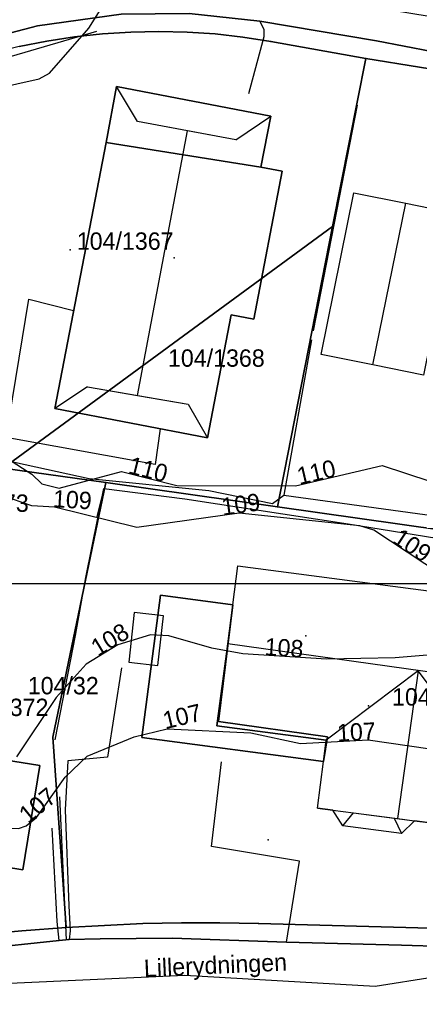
# Model space of a CAD drawing. Header units: millimetres. Extents: x 92347800 to 92626375, y 1600225090 to 1600386846.
# Tile 11 of 15: x 92516046 to 92539076, y 1600275760 to 1600332490. Entities that reach past the tile are written whole.
import ezdxf

# ---------------------------------------------------------------- set-up
doc = ezdxf.new("R2010")
doc.units = ezdxf.units.MM
doc.header["$MEASUREMENT"] = 0
for name, color, linetype in [('Adresse', 10, 'Continuous'), ('AnnetVegarealAvgrensning', 10, 'Continuous'), ('ArealressursFlate', 10, 'Continuous'), ('ArealressursGrense', 10, 'Continuous'), ('Bygning', 10, 'Continuous'), ('Bygningsdelelinje', 10, 'Continuous'), ('Bygningslinje', 10, 'Continuous'), ('Eiendomsgrense', 10, 'Continuous'), ('elveg20.v_kartverket_255_veglenke', 10, 'Continuous'), ('GatenavnTekst', 10, 'Continuous'), ('Gidtekst', 10, 'Continuous'), ('Gjerde', 10, 'Continuous'), ('GnrBnrTekst', 10, 'Continuous'), ('Hekk', 10, 'Continuous'), ('HoydeTekst', 10, 'Continuous'), ('HøydeKurve', 10, 'Continuous'), ('Mast', 10, 'Continuous'), ('MurLoddrett', 10, 'Continuous'), ('Mønelinje', 10, 'Continuous'), ('Rutenett', 10, 'Continuous'), ('Takkant', 10, 'Continuous'), ('Taksprang', 10, 'Continuous'), ('TaksprangBunn', 10, 'Continuous'), ('Teig', 10, 'Continuous'), ('Teiggrensepunkt', 10, 'Continuous'), ('Trapp', 10, 'Continuous'), ('VegAnnenAvgrensning', 10, 'Continuous'), ('Vegdekkekant', 10, 'Continuous'), ('VegKjørende', 10, 'Continuous'), ('Veranda', 10, 'Continuous')]:
    doc.layers.add(name, color=color, linetype=linetype)

msp = doc.modelspace()

# ---------------------------------------------------------------- linework, layer by layer
at = {"layer": 'Adresse'}
for p in [(92524944, 1600318773), (92532539, 1600296981)]:
    msp.add_point(p, dxfattribs=at)
at = {"layer": 'AnnetVegarealAvgrensning'}
for points in [[(92529260, 1600328240, 110650), (92530130, 1600331520, 110440), (92530140, 1600331920, 110440), (92529880, 1600332400, 110440)], [(92521910, 1600295140, 107020), (92521100, 1600289990, 106750), (92518830, 1600289790, 106730), (92518670, 1600286970, 106610), (92518880, 1600281440, 106430), (92518960, 1600280000, 106390), (92518890, 1600279490, 106330)], [(92531430, 1600279340, 106270), (92532180, 1600284000, 106340), (92527100, 1600284850, 106520), (92527670, 1600289730, 106790)], [(92518330, 1600279430, 106360), (92518200, 1600280530, 106450), (92517920, 1600285910, 106630)]]:
    msp.add_polyline3d(points, dxfattribs=at)
at = {"layer": 'ArealressursFlate'}
for points in [[(92521890, 1600332800), (92517080, 1600332130), (92513170, 1600331110), (92509760, 1600329930), (92506100, 1600328330), (92504160, 1600327290), (92503330, 1600326650), (92502340, 1600326100), (92500860, 1600325210), (92498810, 1600326640), (92496260, 1600328420), (92503530, 1600331560), (92508130, 1600333530)], [(92513170, 1600331110), (92517080, 1600332130), (92521890, 1600332800)], [(92546170, 1600329420), (92536600, 1600331280), (92529880, 1600332400), (92525820, 1600332840)], [(92525820, 1600332840), (92529880, 1600332400), (92536600, 1600331280), (92546170, 1600329420)], [(92472500, 1600273810), (92473020, 1600277920), (92474610, 1600277230), (92474990, 1600276890), (92475920, 1600276470), (92477090, 1600276110), (92477740, 1600275980), (92482290, 1600275880), (92486560, 1600275840), (92490470, 1600275950), (92495510, 1600276290), (92501120, 1600276960), (92507280, 1600277870), (92510850, 1600278490), (92513590, 1600278930), (92518330, 1600279430), (92518890, 1600279490), (92520690, 1600279540), (92524840, 1600279570), (92531430, 1600279340), (92538040, 1600279170), (92540530, 1600279090)], [(92540530, 1600279090), (92538040, 1600279170), (92531430, 1600279340), (92524840, 1600279570), (92520690, 1600279540), (92518890, 1600279490), (92518330, 1600279430), (92513590, 1600278930)]]:
    msp.add_lwpolyline(points, dxfattribs=at)
at = {"layer": 'ArealressursGrense'}
msp.add_line((92518890, 1600279490), (92518330, 1600279430), dxfattribs=at)
for points in [[(92500860, 1600325210), (92502340, 1600326100), (92503330, 1600326650), (92504160, 1600327290), (92506100, 1600328330), (92509760, 1600329930), (92513170, 1600331110), (92517080, 1600332130), (92521890, 1600332800), (92525820, 1600332840), (92529880, 1600332400)], [(92529880, 1600332400), (92536600, 1600331280), (92546170, 1600329420)], [(92555110, 1600292530), (92553360, 1600288420), (92552110, 1600286000), (92550520, 1600284020), (92548860, 1600282420), (92547170, 1600281190), (92544690, 1600279890), (92542410, 1600279300), (92540530, 1600279090), (92538040, 1600279170), (92531430, 1600279340)], [(92518330, 1600279430), (92513590, 1600278930), (92510850, 1600278490)], [(92531430, 1600279340), (92524840, 1600279570), (92520690, 1600279540), (92518890, 1600279490)]]:
    msp.add_lwpolyline(points, dxfattribs=at)
at = {"layer": 'Bygning'}
for points in [[(92521020, 1600325420, 114050), (92521630, 1600328650, 114100), (92530510, 1600326940, 113930), (92529940, 1600324000, 113910)], [(92521020, 1600325420, 113960), (92529940, 1600324000, 113910), (92531170, 1600323760, 113440), (92529530, 1600315230, 113440), (92528240, 1600315480, 113820), (92526870, 1600308390, 113820), (92518070, 1600310090, 113820)], [(92536390, 1600312600, 114420), (92533420, 1600313200, 113070), (92535300, 1600322520, 113070), (92538290, 1600321920, 114420), (92541190, 1600321330, 113070), (92539320, 1600312010, 113070)], [(92533550, 1600289750, 110250), (92533790, 1600291180, 112310), (92527500, 1600292050, 112280), (92528330, 1600298780, 110170), (92528620, 1600301030, 112390), (92545760, 1600298780, 112390), (92545150, 1600294130, 115440), (92544540, 1600289560, 112390), (92542930, 1600289760, 112390), (92542420, 1600285860, 112390), (92538800, 1600286340, 114790), (92538050, 1600285610, 112350), (92534660, 1600286050, 112350), (92534100, 1600286950, 112350), (92533200, 1600287070, 112390)], [(92533550, 1600289750, 110250), (92523090, 1600291130, 110170), (92524170, 1600299330, 110170), (92528330, 1600298780, 110170), (92527500, 1600292050, 112280), (92533790, 1600291180, 112310)], [(92514200, 1600290000, 109280), (92517200, 1600289520, 109280), (92516230, 1600283510, 109280), (92513270, 1600283980, 109280)]]:
    msp.add_polyline3d(points, close=True, dxfattribs=at)
at = {"layer": 'Bygningsdelelinje'}
msp.add_line((92529940, 1600324000, 113910), (92521020, 1600325420, 113960), dxfattribs=at)
msp.add_polyline3d([(92533550, 1600289750, 110250), (92533790, 1600291180, 112310), (92527500, 1600292050, 112280), (92528330, 1600298780, 110170)], dxfattribs=at)
at = {"layer": 'Bygningslinje'}
for p, q in [((92522840, 1600326620, 115060), (92521630, 1600328650, 114100)), ((92528510, 1600325570, 115060), (92530510, 1600326940, 113930)), ((92519960, 1600311330, 115070), (92518070, 1600310090, 113820)), ((92525760, 1600310330, 115070), (92526870, 1600308390, 113820)), ((92534660, 1600286050, 112350), (92535290, 1600286800, 112880)), ((92537630, 1600286490, 112880), (92538050, 1600285610, 112350))]:
    msp.add_line(p, q, dxfattribs=at)
msp.add_polyline3d([(92542930, 1600289760, 112390), (92539010, 1600294980, 115440), (92533710, 1600290980, 112350)], dxfattribs=at)
at = {"layer": 'Eiendomsgrense'}
for p, q in [((92535990, 1600330250), (92530520, 1600331230)), ((92535990, 1600330250), (92534080, 1600320570)), ((92545270, 1600328760), (92535990, 1600330250)), ((92534080, 1600320570), (92515100, 1600306660)), ((92534080, 1600320570), (92530910, 1600304420)), ((92521010, 1600305820), (92515100, 1600306660)), ((92517950, 1600291160), (92521010, 1600305820)), ((92530910, 1600304420), (92521010, 1600305820)), ((92557060, 1600300720), (92530910, 1600304420)), ((92518720, 1600280180), (92517950, 1600291160)), ((92540410, 1600280130), (92529800, 1600280420))]:
    msp.add_line(p, q, dxfattribs=at)
for points in [[(92530520, 1600331230), (92528910, 1600331480), (92527310, 1600331670), (92525690, 1600331770), (92524070, 1600331810), (92522450, 1600331780), (92520820, 1600331680), (92519210, 1600331510), (92517610, 1600331260), (92516010, 1600330950), (92514440, 1600330570), (92512880, 1600330110), (92511350, 1600329590), (92509830, 1600329000), (92508350, 1600328350), (92506890, 1600327630), (92505470, 1600326850)], [(92529800, 1600280420), (92527580, 1600280460), (92525370, 1600280450), (92523150, 1600280410), (92520930, 1600280310), (92518720, 1600280180)], [(92518720, 1600280180), (92516170, 1600280000), (92513620, 1600279760), (92511090, 1600279460), (92508550, 1600279100), (92506020, 1600278690)]]:
    msp.add_lwpolyline(points, dxfattribs=at)
at = {"layer": 'elveg20.v_kartverket_255_veglenke'}
msp.add_polyline3d([(92473431, 1600274052, 108940), (92476608, 1600273794, 108939), (92484016, 1600273915, 108639), (92490619, 1600274079, 108239), (92497493, 1600274663, 108139), (92508799, 1600276360, 107739), (92513372, 1600276882, 107539), (92525560, 1600277439, 107139), (92536529, 1600276808, 107139), (92546738, 1600278428, 107239), (92551650, 1600282683, 107239), (92553326, 1600284504, 107339), (92555603, 1600289175, 107439), (92556274, 1600291026, 107439), (92559459, 1600298466, 107839), (92560673, 1600301157, 107939), (92564952, 1600312984, 108639), (92565039, 1600314593, 108939), (92563365, 1600321290, 109439), (92561921, 1600323293, 109639), (92556228, 1600328706, 110039), (92548132, 1600331243, 110739), (92545291, 1600331745, 110939), (92526127, 1600334906, 111739)], dxfattribs=at)
at = {"layer": 'Gidtekst'}
for p in [(92518946, 1600319235), (92527799, 1600312508), (92536152, 1600292957)]:
    msp.add_point(p, dxfattribs=at)
at = {"layer": 'Gjerde'}
for p, q in [((92535500, 1600327560, 111170), (92532950, 1600314570, 111020)), ((92518750, 1600279480, 106930), (92518350, 1600287710, 107150))]:
    msp.add_line(p, q, dxfattribs=at)
msp.add_polyline3d([(92518090, 1600291000, 108610), (92519270, 1600297000, 108940), (92519860, 1600300360, 109330), (92520900, 1600305470, 109800)], dxfattribs=at)
at = {"layer": 'Hekk'}
for p, q in [((92520480, 1600331810, 111720), (92508270, 1600328240, 111920)), ((92532860, 1600314050, 111420), (92531270, 1600305100, 110750)), ((92531270, 1600305100, 110750), (92551060, 1600302380, 110190))]:
    msp.add_line(p, q, dxfattribs=at)
msp.add_polyline3d([(92506530, 1600309280, 110780), (92511420, 1600307940, 110800), (92520050, 1600306060, 111170), (92526950, 1600305370, 110970), (92530610, 1600304620, 110750), (92531270, 1600305100, 110750)], dxfattribs=at)
at = {"layer": 'HøydeKurve'}
for points in [[(92514570, 1600328510, 111000), (92517170, 1600329080, 111000), (92517760, 1600329410, 111000), (92520030, 1600332010, 111000), (92522240, 1600335530, 111000)], [(92515340, 1600307210, 110000), (92516740, 1600306310, 110000), (92517320, 1600305740, 110000), (92518320, 1600305500, 110000), (92521920, 1600306450, 110000), (92525110, 1600305660, 110000), (92531940, 1600305630, 110000), (92536940, 1600306800, 110000), (92539690, 1600305900, 110000)], [(92540350, 1600300500, 109000), (92536450, 1600303080, 109000), (92535640, 1600303320, 109000), (92528690, 1600304050, 109000), (92522800, 1600303240, 109000), (92518060, 1600304400, 109000), (92516750, 1600304480, 109000), (92513940, 1600305440, 109000), (92508310, 1600305920, 109000), (92506890, 1600305820, 109000), (92503890, 1600303990, 109000), (92501460, 1600303040, 109000), (92498330, 1600301500, 109000), (92495590, 1600300540, 109000), (92493100, 1600299290, 109000), (92491410, 1600298200, 109000), (92489720, 1600296840, 109000), (92485800, 1600292540, 109000), (92483240, 1600291390, 109000), (92480160, 1600289600, 109000), (92473100, 1600288320, 109000), (92472130, 1600287900, 109000), (92470340, 1600286690, 109000)], [(92543690, 1600296230, 108000), (92537680, 1600295720, 108000), (92533720, 1600295640, 108000), (92528900, 1600295960, 108000), (92527110, 1600296280, 108000), (92524640, 1600296990, 108000), (92523580, 1600297050, 108000), (92521700, 1600296470, 108000), (92519870, 1600295360, 108000), (92518150, 1600293440, 108000), (92515860, 1600290010, 108000)], [(92503030, 1600275170, 107000), (92497930, 1600279370, 107000), (92495250, 1600282940, 107000), (92495500, 1600284950, 107000), (92496230, 1600285760, 107000), (92498810, 1600287170, 107000), (92499820, 1600287340, 107000), (92511340, 1600285900, 107000), (92515970, 1600285890, 107000), (92516420, 1600286050, 107000), (92517010, 1600286530, 107000), (92518670, 1600288840, 107000), (92519930, 1600290060, 107000), (92522650, 1600291180, 107000), (92524540, 1600291630, 107000), (92529370, 1600291400, 107000), (92532230, 1600290790, 107000), (92536130, 1600290990, 107000), (92542090, 1600290130, 107000)]]:
    msp.add_polyline3d(points, dxfattribs=at)
at = {"layer": 'Mast'}
msp.add_point((92530360, 1600285230, 106510), dxfattribs=at)
at = {"layer": 'MurLoddrett'}
msp.add_line((92520900, 1600305470, 109800), (92520500, 1600303860, 109010), dxfattribs=at)
msp.add_polyline3d([(92520900, 1600305470, 109800), (92525570, 1600304880, 109720), (92534970, 1600303440, 109680), (92543880, 1600302000, 109510), (92547370, 1600301550, 109380), (92552960, 1600300650, 108360), (92557180, 1600299970, 107310)], dxfattribs=at)
at = {"layer": 'Mønelinje'}
for p, q in [((92522830, 1600310840, 116940), (92525710, 1600326090, 116940)), ((92536390, 1600312600, 114420), (92538290, 1600321920, 114420)), ((92545150, 1600294130, 115440), (92528040, 1600296520, 115440)), ((92539010, 1600294980, 115440), (92537820, 1600286460, 115440))]:
    msp.add_line(p, q, dxfattribs=at)
at = {"layer": 'Rutenett'}
msp.add_line((92347800, 1600300000), (92626349, 1600300000), dxfattribs=at)
at = {"layer": 'Takkant'}
for p, q in [((92533200, 1600287070, 112390), (92533550, 1600289750, 112360)), ((92533200, 1600287070, 112390), (92534100, 1600286950, 112980)), ((92538800, 1600286340, 114790), (92542420, 1600285860, 112390))]:
    msp.add_line(p, q, dxfattribs=at)
for points in [[(92529940, 1600324000, 113910), (92530510, 1600326940, 113930), (92521630, 1600328650, 114100), (92521020, 1600325420, 114050)], [(92521020, 1600325420, 114050), (92518070, 1600310090, 113820), (92526870, 1600308390, 113820), (92528240, 1600315480, 113820), (92529530, 1600315230, 113440), (92531170, 1600323760, 113440), (92529940, 1600324000, 113910)], [(92536390, 1600312600, 114420), (92533420, 1600313200, 113070), (92535300, 1600322520, 113070), (92538290, 1600321920, 114420), (92541190, 1600321330, 113070), (92539320, 1600312010, 113070), (92536390, 1600312600, 114420)], [(92528330, 1600298780, 113910), (92528620, 1600301030, 112390), (92545760, 1600298780, 112390), (92545150, 1600294130, 115440), (92544540, 1600289560, 112390), (92542930, 1600289760, 112390), (92542420, 1600285860, 112390)], [(92533550, 1600289750, 110250), (92523090, 1600291130, 110170), (92524170, 1600299330, 110170), (92528330, 1600298780, 110170)], [(92514200, 1600290000, 109280), (92517200, 1600289520, 109280), (92516230, 1600283510, 109280), (92513270, 1600283980, 109280)], [(92538800, 1600286340, 112350), (92538050, 1600285610, 112350), (92534660, 1600286050, 112350), (92534100, 1600286950, 112350)]]:
    msp.add_polyline3d(points, dxfattribs=at)
at = {"layer": 'Taksprang'}
for p, q in [((92525710, 1600326090, 116940), (92522840, 1600326620, 115060)), ((92528510, 1600325570, 115060), (92525710, 1600326090, 116940)), ((92519960, 1600311330, 115070), (92522830, 1600310840, 116940)), ((92522830, 1600310840, 116940), (92525760, 1600310330, 115070)), ((92528040, 1600296520, 115440), (92528330, 1600298780, 113910)), ((92533550, 1600289750, 112360), (92533710, 1600290980, 112350))]:
    msp.add_line(p, q, dxfattribs=at)
for points in [[(92533710, 1600290980, 112350), (92527410, 1600291810, 112350), (92528040, 1600296520, 115440)], [(92534100, 1600286950, 112980), (92535290, 1600286800, 113770), (92537820, 1600286460, 115440), (92538800, 1600286340, 114790)]]:
    msp.add_polyline3d(points, dxfattribs=at)
at = {"layer": 'TaksprangBunn'}
for p, q in [((92528510, 1600325570, 115060), (92522840, 1600326620, 115060)), ((92519960, 1600311330, 115070), (92525760, 1600310330, 115070)), ((92533710, 1600290980, 110240), (92533550, 1600289750, 110250))]:
    msp.add_line(p, q, dxfattribs=at)
for points in [[(92528330, 1600298780, 110170), (92527410, 1600291810, 110240), (92533710, 1600290980, 110240)], [(92534100, 1600286950, 112350), (92535290, 1600286800, 112880), (92537630, 1600286490, 112880), (92538800, 1600286340, 112350)]]:
    msp.add_polyline3d(points, dxfattribs=at)
at = {"layer": 'Teig'}
for points in [[(92516010, 1600330950), (92517610, 1600331260), (92519210, 1600331510), (92520820, 1600331680), (92522450, 1600331780), (92524070, 1600331810), (92525690, 1600331770), (92527310, 1600331670), (92528910, 1600331480), (92530520, 1600331230), (92535990, 1600330250), (92534080, 1600320570), (92515100, 1600306660)], [(92545270, 1600328760), (92535990, 1600330250), (92530520, 1600331230), (92528910, 1600331480), (92527310, 1600331670), (92525690, 1600331770), (92524070, 1600331810), (92522450, 1600331780), (92520820, 1600331680), (92519210, 1600331510), (92517610, 1600331260), (92516010, 1600330950)], [(92557060, 1600300720), (92530910, 1600304420), (92534080, 1600320570), (92535990, 1600330250), (92545270, 1600328760)], [(92540410, 1600280130), (92529800, 1600280420), (92527580, 1600280460), (92525370, 1600280450), (92523150, 1600280410), (92520930, 1600280310), (92518720, 1600280180), (92517950, 1600291160), (92521010, 1600305820), (92530910, 1600304420), (92557060, 1600300720)], [(92513620, 1600279760), (92516170, 1600280000), (92518720, 1600280180), (92520930, 1600280310), (92523150, 1600280410), (92525370, 1600280450), (92527580, 1600280460), (92529800, 1600280420), (92540410, 1600280130)]]:
    msp.add_lwpolyline(points, dxfattribs=at)
for points in [[(92521010, 1600305820), (92515100, 1600306660), (92534080, 1600320570), (92530910, 1600304420)], [(92506020, 1600278690), (92504640, 1600278370), (92503240, 1600278080), (92506880, 1600300620), (92515100, 1600306660), (92521010, 1600305820), (92517950, 1600291160), (92518720, 1600280180), (92516170, 1600280000), (92513620, 1600279760), (92511090, 1600279460), (92508550, 1600279100)]]:
    msp.add_lwpolyline(points, close=True, dxfattribs=at)
at = {"layer": 'Teiggrensepunkt'}
for p in [(92530520, 1600331230), (92535990, 1600330250), (92534080, 1600320570), (92521010, 1600305820), (92530910, 1600304420), (92517950, 1600291160), (92529800, 1600280420), (92518720, 1600280180)]:
    msp.add_point(p, dxfattribs=at)
at = {"layer": 'Trapp'}
msp.add_polyline3d([(92524010, 1600295290, 107010), (92524330, 1600298140, 108770), (92522650, 1600298330, 108780), (92522330, 1600295480, 107010)], close=True, dxfattribs=at)
at = {"layer": 'VegAnnenAvgrensning'}
for points in [[(92529880, 1600332400, 110440), (92536600, 1600331280, 110110), (92546170, 1600329420, 109800)], [(92518330, 1600279430, 106360), (92513590, 1600278930, 106470), (92510850, 1600278490, 106570)], [(92531430, 1600279340, 106270), (92524840, 1600279570, 106250), (92520690, 1600279540, 106270), (92518890, 1600279490, 106330)]]:
    msp.add_polyline3d(points, dxfattribs=at)
at = {"layer": 'Vegdekkekant'}
msp.add_line((92518890, 1600279490, 106330), (92518330, 1600279430, 106360), dxfattribs=at)
for points in [[(92529880, 1600332400, 110440), (92525820, 1600332840, 110660), (92521890, 1600332800, 110800), (92517080, 1600332130, 110980), (92513170, 1600331110, 111170), (92509760, 1600329930, 111270), (92506100, 1600328330, 111370), (92504160, 1600327290, 111410), (92503330, 1600326650, 111320), (92502340, 1600326100, 111320)], [(92555110, 1600292530, 106420), (92553360, 1600288420, 106410), (92552110, 1600286000, 106350), (92550520, 1600284020, 106330), (92548860, 1600282420, 106300), (92547170, 1600281190, 106240), (92544690, 1600279890, 106220), (92542410, 1600279300, 106220), (92540530, 1600279090, 106180), (92538040, 1600279170, 106160), (92531430, 1600279340, 106270)]]:
    msp.add_polyline3d(points, dxfattribs=at)
at = {"layer": 'VegKjørende'}
for points in [[(92521890, 1600332800, 110800), (92517080, 1600332130, 110980), (92513170, 1600331110, 111170), (92509760, 1600329930, 111270), (92506100, 1600328330, 111370), (92504160, 1600327290, 111410), (92503330, 1600326650, 111320), (92502340, 1600326100, 111320), (92500860, 1600325210, 111220), (92498810, 1600326640, 111240), (92496260, 1600328420, 111290), (92503530, 1600331560, 111470), (92508130, 1600333530, 111420)], [(92546170, 1600329420, 109800), (92536600, 1600331280, 110110), (92529880, 1600332400, 110440), (92525820, 1600332840, 110660)], [(92472500, 1600273810, 108060), (92473020, 1600277920, 108260), (92474610, 1600277230, 108060), (92474990, 1600276890, 108010), (92475920, 1600276470, 107910), (92477090, 1600276110, 107860), (92477740, 1600275980, 107840), (92482290, 1600275880, 107690), (92486560, 1600275840, 107460), (92490470, 1600275950, 107310), (92495510, 1600276290, 107160), (92501120, 1600276960, 106930), (92507280, 1600277870, 106750), (92510850, 1600278490, 106570), (92513590, 1600278930, 106470), (92518330, 1600279430, 106360), (92518890, 1600279490, 106330), (92520690, 1600279540, 106270), (92524840, 1600279570, 106250), (92531430, 1600279340, 106270), (92538040, 1600279170, 106160), (92540530, 1600279090, 106180)]]:
    msp.add_polyline3d(points, dxfattribs=at)
at = {"layer": 'Veranda'}
for points in [[(92524150, 1600308920, 111250), (92523850, 1600306870, 111250), (92515270, 1600308410, 111250), (92516570, 1600316390, 111250), (92519150, 1600315740, 111250)], [(92528330, 1600298780, 110710), (92524170, 1600299330, 110710), (92523090, 1600291130, 110710), (92533550, 1600289750, 110710)], [(92513270, 1600283980, 110500), (92516230, 1600283510, 110500), (92517200, 1600289520, 110500), (92514200, 1600290000, 110500)]]:
    msp.add_polyline3d(points, dxfattribs=at)

# ---------------------------------------------------------------- texts
at = {"layer": 'GatenavnTekst'}
msp.add_text('Lillerydningen', height=1000, rotation=2.6165, dxfattribs=at).set_placement((92523226, 1600277333, 107216))
at = {"layer": 'GnrBnrTekst'}
for s, p in [('104/1367', (92519335, 1600319235)), ('104/1368', (92524590, 1600312495)), ('104/1373', (92510990, 1600304135)), ('104/32', (92516510, 1600293620)), ('104/1371', (92537505, 1600292975)), ('104/1372', (92512125, 1600292370))]:
    msp.add_text(s, height=1000, dxfattribs=at).set_placement(p)
at = {"layer": 'HoydeTekst'}
for s, rotation, p in [('110', 346.0906, (92522256, 1600306367, 110000)), ('110', 13.1702, (92532164, 1600305682, 110000)), ('109', 356.5054, (92517938, 1600304407, 109000)), ('109', 7.8303, (92527751, 1600303921, 109000)), ('109', 326.5138, (92537467, 1600302407, 109000)), ('108', 31.2392, (92520550, 1600295772, 108000)), ('108', 356.2017, (92530135, 1600295878, 108000)), ('107', 13.3925, (92524435, 1600291605, 107000)), ('107', 2.9357, (92534359, 1600290899, 107000)), ('107', 39.1304, (92516525, 1600286135, 107000))]:
    msp.add_text(s, height=1000, rotation=rotation, dxfattribs=at).set_placement(p)

doc.saveas('drawing.dxf')
